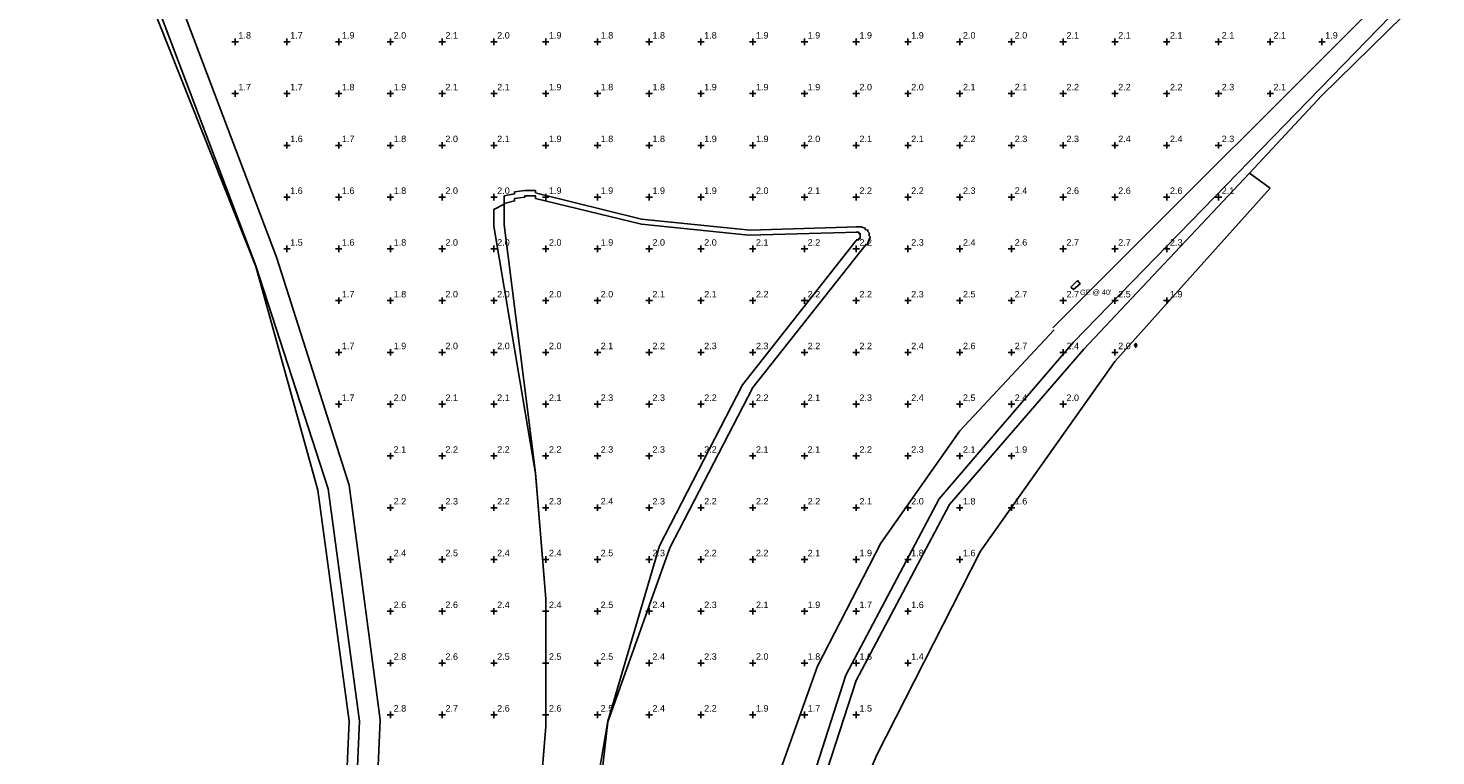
# Model space of a CAD drawing. Header units: feet. Extents: x 1564727 to 1564995, y 636134 to 636725.
# Tile 4 of 13: x 1564758 to 1564894, y 636353 to 636423. Entities that reach past the tile are written whole.
import ezdxf
from ezdxf.enums import TextEntityAlignment as Align

# ---------------------------------------------------------------- set-up
doc = ezdxf.new("R2010")
doc.units = ezdxf.units.FT
doc.header["$MEASUREMENT"] = 0
for name, color, linetype in [('111657_BP001.dwg - PV_P_Curb', 120, 'Continuous'), ('111657_BP001.dwg - PV_P_EOP', 7, 'Continuous'), ('System Layers - Calculation Zones', 7, 'Continuous'), ('System Layers - Luminaires', 7, 'Continuous')]:
    doc.layers.add(name, color=color, linetype=linetype)
doc.styles.get("Standard").update_dxf_attribs({"font": 'arial.ttf'})

# ---------------------------------------------------------------- blocks, each defined once
blk = doc.blocks.new('VSL-CALCPOINT-CROSS')
at = {"color": 0}
for points in [[(-0.5, 0, 0), (0.5, 0, 0)], [(0, -0.5, 0), (0, 0.5, 0)]]:
    blk.add_polyline3d(points, dxfattribs=at)
blk.add_attdef('Calc_Result', (0.5, 0.5), '', height=1, dxfattribs=at)

msp = doc.modelspace()

# ---------------------------------------------------------------- linework, layer by layer
at = {"layer": '111657_BP001.dwg - PV_P_Curb', "color": 120}
for points in [[(1564758, 636455.125, 0), (1564780, 636399.8125, 0)], [(1564759, 636455.3125, 0), (1564780, 636399.875, 0)], [(1564893, 636427.5, 0), (1564859, 636392.5, 0)], [(1564894, 636427.125, 0), (1564883, 636416.3125, 0)], [(1564876, 636408.8125, 0), (1564883, 636416.3125, 0)], [(1564876, 636408.8125, 0), (1564860, 636391.8125, 0)], [(1564876, 636408.8125, 0), (1564878, 636407.375, 0)], [(1564803, 636403.6875, 0), (1564803, 636404.3125, 0), (1564803, 636404.8125, 0), (1564803, 636405.3125, 0), (1564804, 636405.8125, 0), (1564804, 636406.1875, 0), (1564804, 636406.625, 0), (1564805, 636406.8125, 0), (1564805, 636407, 0), (1564806, 636407.125, 0), (1564807, 636407.125, 0), (1564807, 636406.875, 0)], [(1564804, 636403.8125, 0), (1564804, 636404.1875, 0), (1564804, 636404.6875, 0), (1564804, 636405.125, 0), (1564804, 636405.5, 0), (1564804, 636405.875, 0), (1564805, 636406.125, 0), (1564805, 636406.375, 0), (1564806, 636406.5, 0), (1564806, 636406.625, 0), (1564807, 636406.625, 0), (1564807, 636406.375, 0)], [(1564807.125, 636406.875, 0), (1564817.25, 636404.375, 0), (1564827.75, 636403.3125, 0), (1564838.125, 636403.625, 0)], [(1564840, 636352.625, 0), (1564850, 636372.3125, 0), (1564863, 636390.625, 0), (1564878, 636407.375, 0)], [(1564807, 636406.375, 0), (1564817.25, 636403.875, 0), (1564827.625, 636402.8125, 0), (1564838.125, 636403.125, 0)], [(1564807, 636379.8125, 0), (1564803, 636403.6875, 0)], [(1564807, 636379.875, 0), (1564804, 636403.8125, 0)], [(1564839, 636401.875, 0), (1564839.125, 636402, 0), (1564839.125, 636402.125, 0), (1564839.25, 636402.3125, 0), (1564839.25, 636402.4375, 0), (1564839.375, 636402.625, 0), (1564839.25, 636402.75, 0), (1564839.25, 636402.9375, 0), (1564839.25, 636403.0625, 0), (1564839.125, 636403.1875, 0), (1564839.125, 636403.3125, 0), (1564838.875, 636403.375, 0), (1564838.875, 636403.5, 0), (1564838.625, 636403.5625, 0), (1564838.5, 636403.625, 0), (1564838.375, 636403.625, 0), (1564838.125, 636403.625, 0), (1564838, 636403.625, 0)], [(1564838, 636402.375, 0), (1564838, 636402.375, 0), (1564838.125, 636402.375, 0), (1564838.125, 636402.375, 0), (1564838.25, 636402.375, 0), (1564838.25, 636402.4375, 0), (1564838.25, 636402.5, 0), (1564838.375, 636402.5, 0), (1564838.375, 636402.5625, 0), (1564838.375, 636402.625, 0), (1564838.375, 636402.6875, 0), (1564838.375, 636402.75, 0), (1564838.375, 636402.75, 0), (1564838.375, 636402.8125, 0), (1564838.375, 636402.875, 0), (1564838.375, 636402.9375, 0), (1564838.375, 636403, 0), (1564838.25, 636403, 0), (1564838.25, 636403.0625, 0), (1564838.25, 636403.125, 0), (1564838.125, 636403.125, 0), (1564838.125, 636403.125, 0), (1564838, 636403.125, 0), (1564838, 636403.125, 0)], [(1564811, 636338.375, 0), (1564814, 636355.875, 0), (1564819, 636372.8125, 0), (1564827, 636388.375, 0), (1564838, 636402.3125, 0)], [(1564812, 636338.3125, 0), (1564814, 636355.8125, 0), (1564820, 636372.625, 0), (1564828, 636388.125, 0), (1564839, 636402, 0)], [(1564780, 636399.875, 0), (1564787, 636378.3125, 0), (1564790, 636355.875, 0), (1564789, 636333.375, 0)], [(1564780, 636399.8125, 0), (1564786, 636378.1875, 0), (1564789, 636355.875, 0), (1564788, 636333.375, 0)], [(1564828, 636322.3125, 0), (1564831, 636341.6875, 0), (1564837, 636360.3125, 0), (1564846, 636377.375, 0), (1564859, 636392.5, 0)], [(1564829, 636322.3125, 0), (1564832, 636341.375, 0), (1564838, 636359.8125, 0), (1564847, 636376.8125, 0), (1564860, 636391.8125, 0)], [(1564807, 636379.875, 0), (1564808, 636367.6875, 0), (1564808, 636355.375, 0), (1564807, 636343.1875, 0)], [(1564807, 636379.8125, 0), (1564808, 636367.6875, 0), (1564808, 636355.375, 0), (1564807, 636343.3125, 0)], [(1564831, 636315.6875, 0), (1564832, 636328.375, 0), (1564835, 636340.8125, 0), (1564840, 636352.625, 0)]]:
    msp.add_polyline3d(points, dxfattribs=at)
at = {"layer": '111657_BP001.dwg - PV_P_EOP', "color": 7}
for points in [[(1564761, 636456.125, 0), (1564782, 636400.6875, 0)], [(1564892, 636428.875, 0), (1564857, 636393.875, 0)], [(1564782, 636400.6875, 0), (1564789, 636378.6875, 0), (1564792, 636356, 0), (1564791, 636333.125, 0)], [(1564857.125, 636393.6875, 0), (1564848, 636383.9375, 0), (1564840.375, 636373.0625, 0), (1564834.25, 636361.1875, 0), (1564829.75, 636348.5625, 0), (1564827, 636335.5, 0), (1564826.125, 636322.125, 0)]]:
    msp.add_polyline3d(points, dxfattribs=at)
at = {"layer": 'System Layers - Luminaires', "color": 5}
for points in [[(1564859, 636397.5625, 40), (1564858.75, 636397.8125, 40), (1564859.375, 636398.4375, 40), (1564859.625, 636398.125, 40)], [(1564859.625, 636398.125, 40), (1564859.375, 636398.4375, 40), (1564858.75, 636397.8125, 40), (1564859, 636397.5625, 40)], [(1564859.375, 636398.4375, 40), (1564858.75, 636397.8125, 40), (1564858.75, 636397.8125, 40), (1564859.375, 636398.4375, 40)], [(1564859.625, 636398.125, 40), (1564859.375, 636398.4375, 40), (1564859.375, 636398.4375, 40), (1564859.625, 636398.125, 40)], [(1564858.75, 636397.8125, 40), (1564859, 636397.5625, 40), (1564859, 636397.5625, 40), (1564858.75, 636397.8125, 40)], [(1564859, 636397.5625, 40), (1564859.625, 636398.125, 40), (1564859.625, 636398.125, 40), (1564859, 636397.5625, 40)], [(1564865, 636392, 40), (1564865.125, 636392.1875, 40), (1564865, 636392.375, 40), (1564864.875, 636392.1875, 40)], [(1564865, 636392, 0), (1564865.125, 636392.1875, 0), (1564865, 636392.375, 0), (1564864.875, 636392.1875, 0)], [(1564865, 636392.375, 40), (1564864.875, 636392.1875, 40), (1564864.875, 636392.1875, 0), (1564865, 636392.375, 0)], [(1564864.875, 636392.1875, 40), (1564865, 636392, 40), (1564865, 636392, 0), (1564864.875, 636392.1875, 0)], [(1564865.125, 636392.1875, 40), (1564865, 636392.375, 40), (1564865, 636392.375, 0), (1564865.125, 636392.1875, 0)], [(1564865, 636392, 40), (1564865.125, 636392.1875, 40), (1564865.125, 636392.1875, 0), (1564865, 636392, 0)]]:
    msp.add_polyline3d(points, close=True, dxfattribs=at)

# ---------------------------------------------------------------- block references
at = {"layer": 'System Layers - Calculation Zones', "color": 14, "xscale": 0.625, "yscale": 0.625}
for p, values in [((1564778, 636421.5), {'Calc_Result': '1.8'}), ((1564783, 636421.5), {'Calc_Result': '1.7'}), ((1564788, 636421.5), {'Calc_Result': '1.9'}), ((1564793, 636421.5), {'Calc_Result': '2.0'}), ((1564798, 636421.5), {'Calc_Result': '2.1'}), ((1564803, 636421.5), {'Calc_Result': '2.0'}), ((1564808, 636421.5), {'Calc_Result': '1.9'}), ((1564813, 636421.5), {'Calc_Result': '1.8'}), ((1564818, 636421.5), {'Calc_Result': '1.8'}), ((1564823, 636421.5), {'Calc_Result': '1.8'}), ((1564828, 636421.5), {'Calc_Result': '1.9'}), ((1564833, 636421.5), {'Calc_Result': '1.9'}), ((1564838, 636421.5), {'Calc_Result': '1.9'}), ((1564843, 636421.5), {'Calc_Result': '1.9'}), ((1564848, 636421.5), {'Calc_Result': '2.0'}), ((1564853, 636421.5), {'Calc_Result': '2.0'}), ((1564858, 636421.5), {'Calc_Result': '2.1'}), ((1564863, 636421.5), {'Calc_Result': '2.1'}), ((1564868, 636421.5), {'Calc_Result': '2.1'}), ((1564873, 636421.5), {'Calc_Result': '2.1'}), ((1564878, 636421.5), {'Calc_Result': '2.1'}), ((1564883, 636421.5), {'Calc_Result': '1.9'}), ((1564788, 636416.5), {'Calc_Result': '1.8'}), ((1564793, 636416.5), {'Calc_Result': '1.9'}), ((1564798, 636416.5), {'Calc_Result': '2.1'}), ((1564803, 636416.5), {'Calc_Result': '2.1'}), ((1564808, 636416.5), {'Calc_Result': '1.9'}), ((1564813, 636416.5), {'Calc_Result': '1.8'}), ((1564818, 636416.5), {'Calc_Result': '1.8'}), ((1564823, 636416.5), {'Calc_Result': '1.9'}), ((1564828, 636416.5), {'Calc_Result': '1.9'}), ((1564833, 636416.5), {'Calc_Result': '1.9'}), ((1564838, 636416.5), {'Calc_Result': '2.0'}), ((1564843, 636416.5), {'Calc_Result': '2.0'}), ((1564848, 636416.5), {'Calc_Result': '2.1'}), ((1564853, 636416.5), {'Calc_Result': '2.1'}), ((1564858, 636416.5), {'Calc_Result': '2.2'}), ((1564863, 636416.5), {'Calc_Result': '2.2'}), ((1564868, 636416.5), {'Calc_Result': '2.2'}), ((1564873, 636416.5), {'Calc_Result': '2.3'}), ((1564878, 636416.5), {'Calc_Result': '2.1'}), ((1564778, 636416.5), {'Calc_Result': '1.7'}), ((1564783, 636416.5), {'Calc_Result': '1.7'}), ((1564783, 636411.5), {'Calc_Result': '1.6'}), ((1564788, 636411.5), {'Calc_Result': '1.7'}), ((1564793, 636411.5), {'Calc_Result': '1.8'}), ((1564798, 636411.5), {'Calc_Result': '2.0'}), ((1564803, 636411.5), {'Calc_Result': '2.1'}), ((1564808, 636411.5), {'Calc_Result': '1.9'}), ((1564813, 636411.5), {'Calc_Result': '1.8'}), ((1564818, 636411.5), {'Calc_Result': '1.8'}), ((1564823, 636411.5), {'Calc_Result': '1.9'}), ((1564828, 636411.5), {'Calc_Result': '1.9'}), ((1564833, 636411.5), {'Calc_Result': '2.0'}), ((1564838, 636411.5), {'Calc_Result': '2.1'}), ((1564843, 636411.5), {'Calc_Result': '2.1'}), ((1564848, 636411.5), {'Calc_Result': '2.2'}), ((1564853, 636411.5), {'Calc_Result': '2.3'}), ((1564858, 636411.5), {'Calc_Result': '2.3'}), ((1564863, 636411.5), {'Calc_Result': '2.4'}), ((1564868, 636411.5), {'Calc_Result': '2.4'}), ((1564873, 636411.5), {'Calc_Result': '2.3'}), ((1564783, 636406.5), {'Calc_Result': '1.6'}), ((1564788, 636406.5), {'Calc_Result': '1.6'}), ((1564793, 636406.5), {'Calc_Result': '1.8'}), ((1564798, 636406.5), {'Calc_Result': '2.0'}), ((1564803, 636406.5), {'Calc_Result': '2.0'}), ((1564808, 636406.5), {'Calc_Result': '1.9'}), ((1564813, 636406.5), {'Calc_Result': '1.9'}), ((1564818, 636406.5), {'Calc_Result': '1.9'}), ((1564823, 636406.5), {'Calc_Result': '1.9'}), ((1564828, 636406.5), {'Calc_Result': '2.0'}), ((1564833, 636406.5), {'Calc_Result': '2.1'}), ((1564838, 636406.5), {'Calc_Result': '2.2'}), ((1564843, 636406.5), {'Calc_Result': '2.2'}), ((1564848, 636406.5), {'Calc_Result': '2.3'}), ((1564853, 636406.5), {'Calc_Result': '2.4'}), ((1564858, 636406.5), {'Calc_Result': '2.6'}), ((1564863, 636406.5), {'Calc_Result': '2.6'}), ((1564868, 636406.5), {'Calc_Result': '2.6'}), ((1564873, 636406.5), {'Calc_Result': '2.1'}), ((1564783, 636401.5), {'Calc_Result': '1.5'}), ((1564788, 636401.5), {'Calc_Result': '1.6'}), ((1564793, 636401.5), {'Calc_Result': '1.8'}), ((1564798, 636401.5), {'Calc_Result': '2.0'}), ((1564803, 636401.5), {'Calc_Result': '2.0'}), ((1564808, 636401.5), {'Calc_Result': '2.0'}), ((1564813, 636401.5), {'Calc_Result': '1.9'}), ((1564818, 636401.5), {'Calc_Result': '2.0'}), ((1564823, 636401.5), {'Calc_Result': '2.0'}), ((1564828, 636401.5), {'Calc_Result': '2.1'}), ((1564833, 636401.5), {'Calc_Result': '2.2'}), ((1564838, 636401.5), {'Calc_Result': '2.2'}), ((1564843, 636401.5), {'Calc_Result': '2.3'}), ((1564848, 636401.5), {'Calc_Result': '2.4'}), ((1564853, 636401.5), {'Calc_Result': '2.6'}), ((1564858, 636401.5), {'Calc_Result': '2.7'}), ((1564863, 636401.5), {'Calc_Result': '2.7'}), ((1564868, 636401.5), {'Calc_Result': '2.3'}), ((1564788, 636396.5), {'Calc_Result': '1.7'}), ((1564793, 636396.5), {'Calc_Result': '1.8'}), ((1564798, 636396.5), {'Calc_Result': '2.0'}), ((1564803, 636396.5), {'Calc_Result': '2.0'}), ((1564808, 636396.5), {'Calc_Result': '2.0'}), ((1564813, 636396.5), {'Calc_Result': '2.0'}), ((1564818, 636396.5), {'Calc_Result': '2.1'}), ((1564823, 636396.5), {'Calc_Result': '2.1'}), ((1564828, 636396.5), {'Calc_Result': '2.2'}), ((1564833, 636396.5), {'Calc_Result': '2.2'}), ((1564838, 636396.5), {'Calc_Result': '2.2'}), ((1564843, 636396.5), {'Calc_Result': '2.3'}), ((1564848, 636396.5), {'Calc_Result': '2.5'}), ((1564853, 636396.5), {'Calc_Result': '2.7'}), ((1564858, 636396.5), {'Calc_Result': '2.7'}), ((1564863, 636396.5), {'Calc_Result': '2.5'}), ((1564868, 636396.5), {'Calc_Result': '1.9'}), ((1564788, 636391.5), {'Calc_Result': '1.7'}), ((1564793, 636391.5), {'Calc_Result': '1.9'}), ((1564798, 636391.5), {'Calc_Result': '2.0'}), ((1564803, 636391.5), {'Calc_Result': '2.0'}), ((1564808, 636391.5), {'Calc_Result': '2.0'}), ((1564813, 636391.5), {'Calc_Result': '2.1'}), ((1564818, 636391.5), {'Calc_Result': '2.2'}), ((1564823, 636391.5), {'Calc_Result': '2.3'}), ((1564828, 636391.5), {'Calc_Result': '2.3'}), ((1564833, 636391.5), {'Calc_Result': '2.2'}), ((1564838, 636391.5), {'Calc_Result': '2.2'}), ((1564843, 636391.5), {'Calc_Result': '2.4'}), ((1564848, 636391.5), {'Calc_Result': '2.6'}), ((1564853, 636391.5), {'Calc_Result': '2.7'}), ((1564858, 636391.5), {'Calc_Result': '2.4'}), ((1564863, 636391.5), {'Calc_Result': '2.0'}), ((1564788, 636386.5), {'Calc_Result': '1.7'}), ((1564793, 636386.5), {'Calc_Result': '2.0'}), ((1564798, 636386.5), {'Calc_Result': '2.1'}), ((1564803, 636386.5), {'Calc_Result': '2.1'}), ((1564808, 636386.5), {'Calc_Result': '2.1'}), ((1564813, 636386.5), {'Calc_Result': '2.3'}), ((1564818, 636386.5), {'Calc_Result': '2.3'}), ((1564823, 636386.5), {'Calc_Result': '2.2'}), ((1564828, 636386.5), {'Calc_Result': '2.2'}), ((1564833, 636386.5), {'Calc_Result': '2.1'}), ((1564838, 636386.5), {'Calc_Result': '2.3'}), ((1564843, 636386.5), {'Calc_Result': '2.4'}), ((1564848, 636386.5), {'Calc_Result': '2.5'}), ((1564853, 636386.5), {'Calc_Result': '2.4'}), ((1564858, 636386.5), {'Calc_Result': '2.0'}), ((1564793, 636381.5), {'Calc_Result': '2.1'}), ((1564798, 636381.5), {'Calc_Result': '2.2'}), ((1564803, 636381.5), {'Calc_Result': '2.2'}), ((1564808, 636381.5), {'Calc_Result': '2.2'}), ((1564813, 636381.5), {'Calc_Result': '2.3'}), ((1564818, 636381.5), {'Calc_Result': '2.3'}), ((1564823, 636381.5), {'Calc_Result': '2.2'}), ((1564828, 636381.5), {'Calc_Result': '2.1'}), ((1564833, 636381.5), {'Calc_Result': '2.1'}), ((1564838, 636381.5), {'Calc_Result': '2.2'}), ((1564843, 636381.5), {'Calc_Result': '2.3'}), ((1564848, 636381.5), {'Calc_Result': '2.1'}), ((1564853, 636381.5), {'Calc_Result': '1.9'}), ((1564793, 636376.5), {'Calc_Result': '2.2'}), ((1564798, 636376.5), {'Calc_Result': '2.3'}), ((1564803, 636376.5), {'Calc_Result': '2.2'}), ((1564808, 636376.5), {'Calc_Result': '2.3'}), ((1564813, 636376.5), {'Calc_Result': '2.4'}), ((1564818, 636376.5), {'Calc_Result': '2.3'}), ((1564823, 636376.5), {'Calc_Result': '2.2'}), ((1564828, 636376.5), {'Calc_Result': '2.2'}), ((1564833, 636376.5), {'Calc_Result': '2.2'}), ((1564838, 636376.5), {'Calc_Result': '2.1'}), ((1564843, 636376.5), {'Calc_Result': '2.0'}), ((1564848, 636376.5), {'Calc_Result': '1.8'}), ((1564853, 636376.5), {'Calc_Result': '1.6'}), ((1564793, 636371.5), {'Calc_Result': '2.4'}), ((1564798, 636371.5), {'Calc_Result': '2.5'}), ((1564803, 636371.5), {'Calc_Result': '2.4'}), ((1564808, 636371.5), {'Calc_Result': '2.4'}), ((1564813, 636371.5), {'Calc_Result': '2.5'}), ((1564818, 636371.5), {'Calc_Result': '2.3'}), ((1564823, 636371.5), {'Calc_Result': '2.2'}), ((1564828, 636371.5), {'Calc_Result': '2.2'}), ((1564833, 636371.5), {'Calc_Result': '2.1'}), ((1564838, 636371.5), {'Calc_Result': '1.9'}), ((1564843, 636371.5), {'Calc_Result': '1.8'}), ((1564848, 636371.5), {'Calc_Result': '1.6'}), ((1564793, 636366.5), {'Calc_Result': '2.6'}), ((1564798, 636366.5), {'Calc_Result': '2.6'}), ((1564803, 636366.5), {'Calc_Result': '2.4'}), ((1564808, 636366.5), {'Calc_Result': '2.4'}), ((1564813, 636366.5), {'Calc_Result': '2.5'}), ((1564818, 636366.5), {'Calc_Result': '2.4'}), ((1564823, 636366.5), {'Calc_Result': '2.3'}), ((1564828, 636366.5), {'Calc_Result': '2.1'}), ((1564833, 636366.5), {'Calc_Result': '1.9'}), ((1564838, 636366.5), {'Calc_Result': '1.7'}), ((1564843, 636366.5), {'Calc_Result': '1.6'}), ((1564798, 636361.5), {'Calc_Result': '2.6'}), ((1564803, 636361.5), {'Calc_Result': '2.5'}), ((1564808, 636361.5), {'Calc_Result': '2.5'}), ((1564813, 636361.5), {'Calc_Result': '2.5'}), ((1564818, 636361.5), {'Calc_Result': '2.4'}), ((1564823, 636361.5), {'Calc_Result': '2.3'}), ((1564828, 636361.5), {'Calc_Result': '2.0'}), ((1564833, 636361.5), {'Calc_Result': '1.8'}), ((1564838, 636361.5), {'Calc_Result': '1.6'}), ((1564843, 636361.5), {'Calc_Result': '1.4'}), ((1564798, 636356.5), {'Calc_Result': '2.7'}), ((1564803, 636356.5), {'Calc_Result': '2.6'}), ((1564808, 636356.5), {'Calc_Result': '2.6'}), ((1564813, 636356.5), {'Calc_Result': '2.5'}), ((1564818, 636356.5), {'Calc_Result': '2.4'}), ((1564823, 636356.5), {'Calc_Result': '2.2'}), ((1564828, 636356.5), {'Calc_Result': '1.9'}), ((1564833, 636356.5), {'Calc_Result': '1.7'}), ((1564838, 636356.5), {'Calc_Result': '1.5'})]:
    msp.add_blockref('VSL-CALCPOINT-CROSS', p, dxfattribs=at).add_auto_attribs(values)
at = {"layer": 'System Layers - Calculation Zones', "color": 1, "xscale": 0.625, "yscale": 0.625}
for p in [(1564793, 636361.5), (1564793, 636356.5)]:
    msp.add_blockref('VSL-CALCPOINT-CROSS', p, dxfattribs=at).add_auto_attribs({'Calc_Result': '2.8'})

# ---------------------------------------------------------------- texts
at = {"layer": 'System Layers - Luminaires', "color": 5}
msp.add_text("GE @ 40'", height=0.5, dxfattribs=at).set_placement((1564859.625, 636397.5625, 40), align=Align.TOP_LEFT)

doc.saveas('drawing.dxf')
